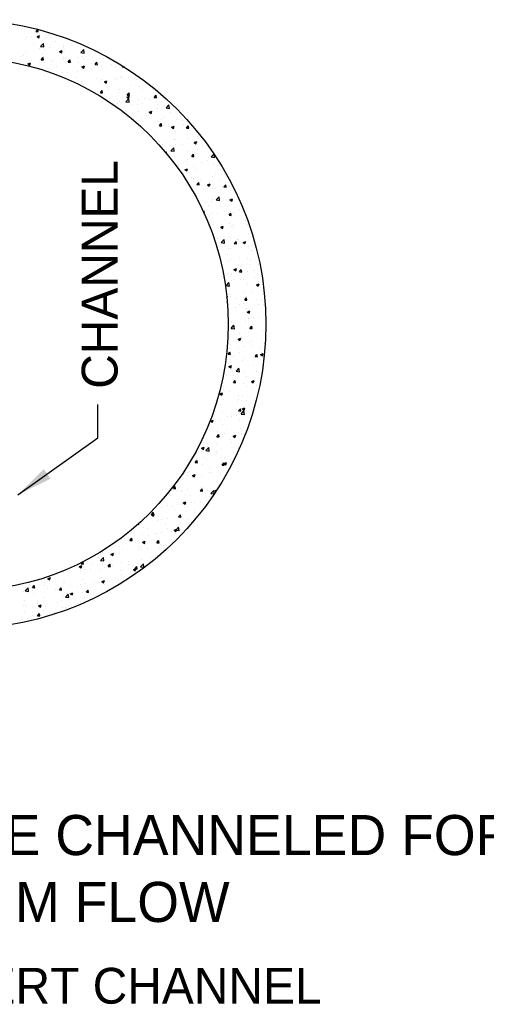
# Model space of a CAD drawing. Header units: feet. Extents: x 6 to 231, y 4 to 30.
# Tile 11 of 67: x 60.96 to 62.58, y 11.19 to 14.63. Entities that reach past the tile are written whole.
import ezdxf
from ezdxf.enums import TextEntityAlignment as Align

# ---------------------------------------------------------------- set-up
doc = ezdxf.new("R2010")
doc.units = ezdxf.units.FT
doc.header["$MEASUREMENT"] = 0
for name, color, linetype in [('DETAILS', 1, 'Continuous'), ('P-HATCH', 247, 'Continuous'), ('text', 9, 'Continuous')]:
    doc.layers.add(name, color=color, linetype=linetype)
doc.styles.add('Slanted-Normal', font='font31.shx', dxfattribs={"height": 0.14})
doc.styles.get("Standard").update_dxf_attribs({"font": 'arial.ttf'})
doc.dimstyles.get("Standard").update_dxf_attribs({"dimtxt": 0.18, "dimasz": 0.18, "dimexe": 0.18, "dimexo": 0.0625, "dimgap": 0.09, "dimtad": 0, "dimtih": 1, "dimtoh": 1, "dimdec": 4, "dimzin": 0, "dimdsep": 46, "dimtxsty": 'Standard', "dimcen": 0.09, "dimadec": 0, "dimazin": 0, "dimtfac": 1, "dimtdec": 4, "dimtofl": 0, "dimtmove": 0, "dimatfit": 3, "dimfxl": 1, "dimtolj": 1, "dimtzin": 0, "dimarcsym": 0})

# ---------------------------------------------------------------- blocks, each defined once
blk = doc.blocks.new('*X11')
at = {"color": 0}
for p, q in [((8.7046, 5.0938), (8.7046, 5.0938)), ((8.7303, 5.0826), (8.7349, 5.0881)), ((8.7303, 5.0826), (8.7363, 5.0821)), ((8.7363, 5.0821), (8.7352, 5.088)), ((8.7033, 5.0605), (8.7033, 5.0605)), ((8.7042, 5.0675), (8.7042, 5.0675)), ((8.7171, 5.0695), (8.7171, 5.0695)), ((8.7331, 5.0692), (8.7401, 5.0719)), ((8.7331, 5.0692), (8.7381, 5.0658)), ((8.7381, 5.0658), (8.7401, 5.0719)), ((8.7547, 5.0675), (8.7547, 5.0675)), ((8.7673, 5.0758), (8.7673, 5.0758)), ((8.7705, 5.0673), (8.7705, 5.0673)), ((8.7821, 5.0572), (8.7821, 5.0572)), ((8.7237, 5.0472), (8.7237, 5.0472)), ((8.741, 5.0364), (8.741, 5.0364)), ((8.7427, 5.0428), (8.7505, 5.0509)), ((8.7427, 5.0428), (8.7516, 5.0414)), ((8.7516, 5.0414), (8.7505, 5.0509)), ((8.7535, 5.0342), (8.7535, 5.0342)), ((8.7661, 5.0397), (8.7661, 5.0397)), ((8.7928, 5.0289), (8.7998, 5.0316)), ((8.7978, 5.0256), (8.7998, 5.0316)), ((8.8039, 5.0447), (8.8039, 5.0447)), ((8.804, 5.0406), (8.804, 5.0406)), ((8.806, 5.0352), (8.806, 5.0352)), ((8.8495, 5.0263), (8.8573, 5.0344)), ((8.8584, 5.0249), (8.8573, 5.0344)), ((8.6894, 5.0152), (8.6894, 5.0152)), ((8.6976, 5.0184), (8.6976, 5.0184)), ((8.7021, 5.0272), (8.7021, 5.0272)), ((8.7187, 5.005), (8.7187, 5.005)), ((8.7442, 5.0074), (8.749, 5.0131)), ((8.7442, 5.0074), (8.7502, 5.0069)), ((8.7477, 5.0252), (8.7477, 5.0252)), ((8.7502, 5.0069), (8.749, 5.0131)), ((8.751, 5.0162), (8.751, 5.0162)), ((8.7776, 5.0052), (8.7776, 5.0052)), ((8.7928, 5.0289), (8.7978, 5.0256)), ((8.8028, 5.0074), (8.8028, 5.0074)), ((8.8044, 5.0139), (8.8044, 5.0139)), ((8.8159, 5.0011), (8.8208, 5.0069)), ((8.8219, 5.0006), (8.8208, 5.0069)), ((8.8408, 5.0135), (8.8408, 5.0135)), ((8.8495, 5.0263), (8.8584, 5.0249)), ((8.8547, 5.0148), (8.8547, 5.0148)), ((8.8578, 5.0117), (8.8578, 5.0117)), ((8.8658, 5.0168), (8.8658, 5.0168)), ((8.9025, 5.0103), (8.9025, 5.0103)), ((8.9037, 5.0218), (8.9037, 5.0218)), ((8.906, 5.0219), (8.906, 5.0219)), ((8.9112, 5.0094), (8.9112, 5.0094)), ((8.7009, 4.9939), (8.7009, 4.9939)), ((8.7088, 4.9967), (8.7158, 4.9994)), ((8.7088, 4.9967), (8.7137, 4.9933)), ((8.7137, 4.9933), (8.7158, 4.9994)), ((8.7147, 4.9969), (8.7147, 4.9969)), ((8.7398, 5.0002), (8.7398, 5.0002)), ((8.7522, 5.001), (8.7522, 5.001)), ((8.7721, 5.0028), (8.7721, 5.0028)), ((8.7859, 4.9902), (8.7859, 4.9902)), ((8.8159, 5.0011), (8.8219, 5.0006)), ((8.8255, 5.0005), (8.8255, 5.0005)), ((8.8395, 4.9774), (8.8395, 4.9774)), ((8.8442, 5.0002), (8.8442, 5.0002)), ((8.8525, 4.9887), (8.8595, 4.9914)), ((8.8525, 4.9887), (8.8574, 4.9853)), ((8.8535, 4.9816), (8.8535, 4.9816)), ((8.8574, 4.9853), (8.8595, 4.9914)), ((8.8774, 4.9824), (8.8774, 4.9824)), ((8.8789, 4.9982), (8.8789, 4.9982)), ((8.8877, 4.9948), (8.8925, 5.0006)), ((8.8877, 4.9948), (8.8936, 4.9943)), ((8.8936, 4.9943), (8.8925, 5.0006)), ((8.9048, 4.9886), (8.9048, 4.9886)), ((8.9323, 4.996), (8.9323, 4.996)), ((8.9406, 4.9907), (8.9406, 4.9907)), ((8.9594, 4.9886), (8.9612, 4.9908)), ((8.9594, 4.9886), (8.9654, 4.988)), ((8.9654, 4.988), (8.9653, 4.9882)), ((8.8015, 4.9741), (8.8015, 4.9741)), ((8.8145, 4.9741), (8.8145, 4.9741)), ((8.8379, 4.9608), (8.8379, 4.9608)), ((8.8913, 4.9586), (8.8913, 4.9586)), ((8.9036, 4.9553), (8.9036, 4.9553)), ((8.9122, 4.9484), (8.9192, 4.9511)), ((8.9142, 4.9513), (8.9142, 4.9513)), ((8.9171, 4.9451), (8.9192, 4.9511)), ((8.9393, 4.9545), (8.9393, 4.9545)), ((8.9447, 4.9563), (8.9447, 4.9563)), ((8.9541, 4.9617), (8.9541, 4.9617)), ((8.9567, 4.9606), (8.9567, 4.9606)), ((8.9772, 4.9595), (8.9772, 4.9595)), ((8.998, 4.9541), (8.998, 4.9541)), ((8.8511, 4.9429), (8.8511, 4.9429)), ((8.8523, 4.9483), (8.8523, 4.9483)), ((8.8984, 4.9506), (8.8984, 4.9506)), ((8.9015, 4.9196), (8.9064, 4.9254)), ((8.9075, 4.9191), (8.9064, 4.9254)), ((8.9122, 4.9484), (8.9171, 4.9451)), ((8.9224, 4.9286), (8.9224, 4.9286)), ((8.9529, 4.9284), (8.9529, 4.9284)), ((8.9807, 4.9386), (8.9807, 4.9386)), ((9.0048, 4.9359), (9.0048, 4.9359)), ((9.014, 4.9284), (9.014, 4.9284)), ((9.039, 4.9317), (9.039, 4.9317)), ((8.9015, 4.9196), (8.9075, 4.9191)), ((8.9024, 4.922), (8.9024, 4.922)), ((8.913, 4.9151), (8.913, 4.9151)), ((8.9252, 4.9052), (8.9252, 4.9052)), ((8.9508, 4.9201), (8.9508, 4.9201)), ((8.9695, 4.8957), (8.9772, 4.9039)), ((8.9718, 4.9082), (8.9789, 4.9108)), ((8.9718, 4.9082), (8.9768, 4.9048)), ((8.9733, 4.9133), (8.9781, 4.9191)), ((8.9733, 4.9133), (8.9792, 4.9128)), ((8.9768, 4.9048), (8.9789, 4.9108)), ((8.9783, 4.8944), (8.9772, 4.9039)), ((8.9792, 4.9128), (8.9781, 4.9191)), ((8.9786, 4.903), (8.9786, 4.903)), ((9.0036, 4.9026), (9.0036, 4.9026)), ((9.0189, 4.9037), (9.0189, 4.9037)), ((9.032, 4.9007), (9.032, 4.9007)), ((9.045, 4.9071), (9.0498, 4.9128)), ((9.045, 4.9071), (9.051, 4.9066)), ((9.051, 4.9065), (9.0498, 4.9128)), ((9.055, 4.9097), (9.055, 4.9097)), ((8.9463, 4.8918), (8.9463, 4.8918)), ((8.9517, 4.8951), (8.9517, 4.8951)), ((8.9606, 4.8936), (8.9606, 4.8936)), ((8.9695, 4.8957), (8.9783, 4.8944)), ((8.9877, 4.889), (8.9877, 4.889)), ((8.9997, 4.8896), (8.9997, 4.8896)), ((9.0127, 4.8923), (9.0127, 4.8923)), ((9.0506, 4.8972), (9.0506, 4.8972)), ((9.053, 4.8873), (9.053, 4.8873)), ((9.0538, 4.8764), (9.0538, 4.8764)), ((9.0762, 4.8792), (9.084, 4.8873)), ((9.0762, 4.8792), (9.0851, 4.8778)), ((9.0851, 4.8778), (9.084, 4.8873)), ((8.9864, 4.8528), (8.9864, 4.8528)), ((9.0024, 4.8693), (9.0024, 4.8693)), ((9.0121, 4.8499), (9.0121, 4.8499)), ((9.0243, 4.8578), (9.0243, 4.8578)), ((9.0315, 4.8679), (9.0385, 4.8706)), ((9.0315, 4.8679), (9.0365, 4.8645)), ((9.0365, 4.8645), (9.0385, 4.8706)), ((9.0654, 4.8476), (9.0654, 4.8476)), ((9.0731, 4.854), (9.0731, 4.854)), ((9.0874, 4.8661), (9.0874, 4.8661)), ((9.103, 4.8495), (9.103, 4.8495)), ((9.0148, 4.844), (9.0148, 4.844)), ((9.0387, 4.822), (9.0387, 4.822)), ((9.0525, 4.8431), (9.0525, 4.8431)), ((9.0589, 4.8319), (9.0637, 4.8376)), ((9.0589, 4.8319), (9.0648, 4.8313)), ((9.0611, 4.8267), (9.0611, 4.8267)), ((9.0648, 4.8313), (9.0637, 4.8376)), ((9.0862, 4.83), (9.0862, 4.83)), ((9.0912, 4.8276), (9.0982, 4.8303)), ((9.0912, 4.8276), (9.0962, 4.8243)), ((9.0962, 4.8243), (9.0982, 4.8303)), ((9.097, 4.832), (9.097, 4.832)), ((9.1188, 4.8454), (9.1188, 4.8454)), ((9.124, 4.835), (9.124, 4.835)), ((9.1306, 4.8256), (9.1354, 4.8313)), ((9.1306, 4.8256), (9.1366, 4.8251)), ((9.1366, 4.825), (9.1354, 4.8313)), ((9.046, 4.7965), (9.046, 4.7965)), ((9.0513, 4.8098), (9.0513, 4.8098)), ((9.0977, 4.7955), (9.0977, 4.7955)), ((9.0994, 4.7943), (9.0994, 4.7943)), ((9.1018, 4.8162), (9.1018, 4.8162)), ((9.1352, 4.797), (9.1352, 4.797)), ((9.1609, 4.8038), (9.1609, 4.8038)), ((9.0599, 4.7905), (9.0599, 4.7905)), ((9.0671, 4.7831), (9.0671, 4.7831)), ((9.0769, 4.787), (9.0769, 4.787)), ((9.0894, 4.7652), (9.0972, 4.7733)), ((9.0983, 4.7638), (9.0972, 4.7733)), ((9.1006, 4.7829), (9.1006, 4.7829)), ((9.1204, 4.7809), (9.1204, 4.7809)), ((9.1509, 4.7874), (9.1579, 4.7901)), ((9.1509, 4.7874), (9.1559, 4.784)), ((9.1526, 4.7904), (9.1526, 4.7904)), ((9.1527, 4.792), (9.1527, 4.792)), ((9.1559, 4.784), (9.1579, 4.7901)), ((9.1596, 4.7677), (9.1596, 4.7677)), ((9.1738, 4.7786), (9.1738, 4.7786)), ((9.0758, 4.7603), (9.0776, 4.7624)), ((9.0786, 4.7569), (9.0776, 4.7624)), ((9.0894, 4.7652), (9.0983, 4.7639)), ((9.0994, 4.7496), (9.0994, 4.7496)), ((9.1328, 4.7412), (9.1328, 4.7412)), ((9.1346, 4.7644), (9.1346, 4.7644)), ((9.1445, 4.7504), (9.1493, 4.7561)), ((9.1445, 4.7504), (9.1504, 4.7498)), ((9.1504, 4.7498), (9.1493, 4.7561)), ((9.1513, 4.7571), (9.1513, 4.7571)), ((9.1894, 4.7474), (9.1894, 4.7474)), ((9.1962, 4.7487), (9.2036, 4.7565)), ((9.1962, 4.7487), (9.2051, 4.7473)), ((9.2051, 4.7473), (9.2041, 4.7558)), ((9.1083, 4.725), (9.1083, 4.725)), ((9.1266, 4.7149), (9.1336, 4.7175)), ((9.1311, 4.7374), (9.1311, 4.7374)), ((9.1316, 4.7115), (9.1336, 4.7175)), ((9.1333, 4.7282), (9.1333, 4.7282)), ((9.1501, 4.7238), (9.1501, 4.7238)), ((9.1551, 4.7154), (9.1551, 4.7154)), ((9.1712, 4.7332), (9.1712, 4.7332)), ((9.1862, 4.7389), (9.1862, 4.7389)), ((9.2015, 4.7309), (9.2015, 4.7309)), ((9.2134, 4.7254), (9.2134, 4.7254)), ((9.1266, 4.7149), (9.1316, 4.7115)), ((9.1449, 4.6938), (9.1449, 4.6938)), ((9.1489, 4.6905), (9.1489, 4.6905)), ((9.2003, 4.6976), (9.2003, 4.6976)), ((9.208, 4.7021), (9.208, 4.7021)), ((9.2331, 4.7054), (9.2331, 4.7054)), ((9.1583, 4.6751), (9.1632, 4.6809)), ((9.1583, 4.6751), (9.1643, 4.6746)), ((9.1643, 4.6746), (9.1632, 4.6809)), ((9.1667, 4.6878), (9.1667, 4.6878)), ((9.1817, 4.6627), (9.1817, 4.6627)), ((9.1863, 4.6746), (9.1933, 4.6773)), ((9.1863, 4.6746), (9.1913, 4.6712)), ((9.1878, 4.6744), (9.1878, 4.6744)), ((9.1913, 4.6712), (9.1933, 4.6773)), ((9.1932, 4.6804), (9.1932, 4.6804)), ((9.199, 4.6643), (9.199, 4.6643)), ((9.2068, 4.666), (9.2068, 4.666)), ((9.2201, 4.6856), (9.2201, 4.6856)), ((9.2301, 4.6689), (9.2349, 4.6746)), ((9.2301, 4.6689), (9.236, 4.6683)), ((9.236, 4.6683), (9.2349, 4.6746)), ((9.2412, 4.6722), (9.2412, 4.6722)), ((9.2446, 4.6709), (9.2446, 4.6709)), ((9.2495, 4.6707), (9.2495, 4.6707)), ((9.1477, 4.6573), (9.1477, 4.6573)), ((9.2094, 4.6347), (9.2172, 4.6428)), ((9.2183, 4.6333), (9.2172, 4.6428)), ((9.246, 4.6343), (9.253, 4.637)), ((9.2483, 4.6374), (9.2483, 4.6374)), ((9.2509, 4.631), (9.253, 4.637)), ((9.1805, 4.6265), (9.1805, 4.6265)), ((9.1891, 4.6208), (9.1891, 4.6208)), ((9.1978, 4.631), (9.1978, 4.631)), ((9.2002, 4.6348), (9.2002, 4.6348)), ((9.2094, 4.6347), (9.2183, 4.6333)), ((9.2183, 4.6315), (9.2183, 4.6315)), ((9.246, 4.6343), (9.2509, 4.631)), ((9.2474, 4.6308), (9.2474, 4.6308)), ((9.2536, 4.6325), (9.2536, 4.6325)), ((9.1754, 4.6037), (9.177, 4.6057)), ((9.1782, 4.5994), (9.177, 4.6057)), ((9.1774, 4.5995), (9.1782, 4.5994)), ((9.192, 4.5921), (9.192, 4.5921)), ((9.1966, 4.5977), (9.1966, 4.5977)), ((9.2131, 4.5988), (9.2131, 4.5988)), ((9.2439, 4.5936), (9.2488, 4.5994)), ((9.2439, 4.5936), (9.2499, 4.5931)), ((9.2471, 4.6041), (9.2471, 4.6041)), ((9.2499, 4.5931), (9.2488, 4.5994)), ((9.2552, 4.6004), (9.2552, 4.6004)), ((9.2714, 4.6088), (9.2714, 4.6088)), ((9.2802, 4.6037), (9.2802, 4.6037)), ((9.1954, 4.5644), (9.1954, 4.5644)), ((9.2018, 4.5702), (9.2018, 4.5702)), ((9.2216, 4.5618), (9.2286, 4.5645)), ((9.2216, 4.5618), (9.2266, 4.5585)), ((9.2266, 4.5585), (9.2286, 4.5645)), ((9.2289, 4.5609), (9.2289, 4.5609)), ((9.2341, 4.5814), (9.2341, 4.5814)), ((9.2459, 4.5708), (9.2459, 4.5708)), ((9.2513, 4.5638), (9.2513, 4.5638)), ((9.2539, 4.5642), (9.2539, 4.5642)), ((9.2552, 4.568), (9.2552, 4.568)), ((9.2875, 4.5791), (9.2875, 4.5791)), ((9.2918, 4.5692), (9.2918, 4.5692)), ((9.2447, 4.5375), (9.2447, 4.5375)), ((9.2966, 4.545), (9.2966, 4.545)), ((9.2142, 4.5306), (9.2142, 4.5306)), ((9.2227, 4.5208), (9.2305, 4.5289)), ((9.2227, 4.5208), (9.2316, 4.5194)), ((9.2276, 4.5248), (9.2276, 4.5248)), ((9.2316, 4.5194), (9.2305, 4.5289)), ((9.2578, 4.5184), (9.2626, 4.5242)), ((9.2578, 4.5184), (9.2638, 4.5179)), ((9.2638, 4.5179), (9.2626, 4.5242)), ((9.2655, 4.5298), (9.2655, 4.5298)), ((9.2676, 4.5283), (9.2676, 4.5283)), ((9.2813, 4.5216), (9.2883, 4.5242)), ((9.2813, 4.5216), (9.2863, 4.5182)), ((9.2863, 4.5182), (9.2883, 4.5242)), ((9.2954, 4.5118), (9.2954, 4.5118)), ((9.3055, 4.5141), (9.3055, 4.5141)), ((9.2392, 4.4903), (9.2392, 4.4903)), ((9.2435, 4.5043), (9.2435, 4.5043)), ((9.2471, 4.5041), (9.2471, 4.5041)), ((9.2711, 4.4822), (9.2711, 4.4822)), ((9.3023, 4.4987), (9.3023, 4.4987)), ((9.2422, 4.471), (9.2422, 4.471)), ((9.2482, 4.4772), (9.2482, 4.4772)), ((9.2692, 4.4638), (9.2692, 4.4638)), ((9.276, 4.4592), (9.276, 4.4592)), ((9.2942, 4.4785), (9.2942, 4.4785)), ((9.301, 4.4625), (9.301, 4.4625)), ((9.3015, 4.475), (9.3015, 4.475)), ((9.3226, 4.4615), (9.3226, 4.4615)), ((9.241, 4.4377), (9.241, 4.4377)), ((9.251, 4.4372), (9.251, 4.4372)), ((9.257, 4.449), (9.264, 4.4517)), ((9.257, 4.449), (9.262, 4.4457)), ((9.262, 4.4457), (9.264, 4.4517)), ((9.2717, 4.4432), (9.2765, 4.449)), ((9.2717, 4.4432), (9.2777, 4.4427)), ((9.2777, 4.4427), (9.2765, 4.4489)), ((9.293, 4.4452), (9.293, 4.4452)), ((9.3093, 4.4472), (9.3093, 4.4472)), ((9.3126, 4.4281), (9.3126, 4.4281)), ((9.2359, 4.4068), (9.2437, 4.4149)), ((9.2359, 4.4068), (9.2448, 4.4054)), ((9.2398, 4.4044), (9.2398, 4.4044)), ((9.2448, 4.4054), (9.2437, 4.4149)), ((9.2497, 4.4198), (9.2497, 4.4198)), ((9.2747, 4.4231), (9.2747, 4.4231)), ((9.2816, 4.4241), (9.2816, 4.4241)), ((9.2918, 4.4119), (9.2918, 4.4119)), ((9.3167, 4.4088), (9.3237, 4.4115)), ((9.3167, 4.4088), (9.3217, 4.4054)), ((9.3217, 4.4054), (9.3237, 4.4115)), ((9.2379, 4.3785), (9.2397, 4.3792)), ((9.2383, 4.375), (9.2397, 4.3792)), ((9.2468, 4.3775), (9.2468, 4.3775)), ((9.2484, 4.3836), (9.2484, 4.3836)), ((9.2863, 4.3886), (9.2863, 4.3886)), ((9.2905, 4.3786), (9.2905, 4.3786)), ((9.3052, 4.3875), (9.3052, 4.3875)), ((9.26, 4.3492), (9.26, 4.3492)), ((9.2622, 4.373), (9.2622, 4.373)), ((9.2708, 4.3556), (9.2708, 4.3556)), ((9.2833, 4.3596), (9.2833, 4.3596)), ((9.2856, 4.368), (9.2904, 4.3737)), ((9.2856, 4.368), (9.2915, 4.3675)), ((9.2915, 4.3675), (9.2904, 4.3737)), ((9.3156, 4.3708), (9.3156, 4.3708)), ((9.3232, 4.3575), (9.3232, 4.3575)), ((9.3291, 4.3656), (9.3291, 4.3656)), ((9.3366, 4.3573), (9.3366, 4.3573)), ((9.2423, 4.3222), (9.2423, 4.3222)), ((9.2893, 4.3453), (9.2893, 4.3453)), ((9.2924, 4.3363), (9.2994, 4.339)), ((9.2924, 4.3363), (9.2973, 4.3329)), ((9.2973, 4.3329), (9.2994, 4.3389)), ((9.2492, 4.2928), (9.257, 4.3009)), ((9.2507, 4.3105), (9.2507, 4.3105)), ((9.2581, 4.2914), (9.257, 4.3009)), ((9.2881, 4.312), (9.2881, 4.312)), ((9.2957, 4.3199), (9.2957, 4.3199)), ((9.2968, 4.318), (9.2968, 4.318)), ((9.2994, 4.2928), (9.3043, 4.2985)), ((9.3054, 4.2922), (9.3043, 4.2985)), ((9.309, 4.3206), (9.309, 4.3206)), ((9.3219, 4.3213), (9.3219, 4.3213)), ((9.3395, 4.3191), (9.3395, 4.3191)), ((9.2492, 4.2928), (9.2581, 4.2914)), ((9.2705, 4.2786), (9.2705, 4.2786)), ((9.2869, 4.2787), (9.2869, 4.2787)), ((9.2956, 4.2819), (9.2956, 4.2819)), ((9.2994, 4.2928), (9.3054, 4.2922)), ((9.3334, 4.2869), (9.3334, 4.2869)), ((9.3382, 4.2858), (9.3382, 4.2858)), ((9.2439, 4.2577), (9.2439, 4.2577)), ((9.2466, 4.2509), (9.2466, 4.2509)), ((9.268, 4.2637), (9.275, 4.2664)), ((9.268, 4.2637), (9.273, 4.2604)), ((9.273, 4.2604), (9.275, 4.2664)), ((9.2762, 4.2688), (9.2762, 4.2688)), ((9.2857, 4.2454), (9.2857, 4.2454)), ((9.2973, 4.2554), (9.2973, 4.2554)), ((9.3049, 4.2609), (9.3049, 4.2609)), ((9.3071, 4.2474), (9.3071, 4.2474)), ((9.3296, 4.2666), (9.3296, 4.2666)), ((9.337, 4.2525), (9.337, 4.2525)), ((9.2416, 4.2238), (9.2464, 4.2296)), ((9.2416, 4.2238), (9.2476, 4.2233)), ((9.2442, 4.2392), (9.2442, 4.2392)), ((9.2476, 4.2233), (9.2464, 4.2296)), ((9.2563, 4.218), (9.2563, 4.218)), ((9.2693, 4.2425), (9.2693, 4.2425)), ((9.2705, 4.2289), (9.2705, 4.2289)), ((9.3133, 4.2176), (9.3181, 4.2233)), ((9.3133, 4.2176), (9.3193, 4.217)), ((9.3193, 4.217), (9.3181, 4.2233)), ((9.3277, 4.2235), (9.3347, 4.2262)), ((9.3277, 4.2235), (9.3327, 4.2201)), ((9.3288, 4.2389), (9.3288, 4.2389)), ((9.3327, 4.2201), (9.3347, 4.2262)), ((9.3358, 4.2192), (9.3358, 4.2192)), ((9.243, 4.203), (9.243, 4.203)), ((9.2437, 4.1912), (9.2507, 4.1939)), ((9.2437, 4.1912), (9.2487, 4.1879)), ((9.2487, 4.1879), (9.2507, 4.1939)), ((9.2808, 4.208), (9.2808, 4.208)), ((9.2845, 4.2121), (9.2845, 4.2121)), ((9.3087, 4.1939), (9.3087, 4.1939)), ((9.3097, 4.2158), (9.3097, 4.2158)), ((9.2313, 4.1714), (9.2313, 4.1714)), ((9.2368, 4.1669), (9.2368, 4.1669)), ((9.2504, 4.1839), (9.2504, 4.1839)), ((9.2545, 4.1686), (9.2545, 4.1686)), ((9.2624, 4.1789), (9.2702, 4.187)), ((9.2624, 4.1789), (9.2713, 4.1775)), ((9.2713, 4.1775), (9.2702, 4.187)), ((9.2832, 4.1789), (9.2832, 4.1789)), ((9.3177, 4.1769), (9.3177, 4.1769)), ((9.2555, 4.1486), (9.2603, 4.1544)), ((9.2555, 4.1486), (9.2614, 4.1481)), ((9.2579, 4.1535), (9.2579, 4.1535)), ((9.2614, 4.1481), (9.2603, 4.1543)), ((9.282, 4.1456), (9.282, 4.1456)), ((9.2902, 4.1647), (9.2902, 4.1647)), ((9.3034, 4.151), (9.3104, 4.1537)), ((9.3034, 4.151), (9.3084, 4.1476)), ((9.3084, 4.1476), (9.3104, 4.1537)), ((9.3113, 4.1512), (9.3113, 4.1512)), ((9.3164, 4.1407), (9.3164, 4.1407)), ((9.2169, 4.1161), (9.2169, 4.1161)), ((9.2194, 4.1187), (9.2264, 4.1214)), ((9.2194, 4.1187), (9.2243, 4.1154)), ((9.2243, 4.1154), (9.2264, 4.1214)), ((9.2282, 4.1291), (9.2282, 4.1291)), ((9.2301, 4.1381), (9.2301, 4.1381)), ((9.2463, 4.1243), (9.2463, 4.1243)), ((9.2703, 4.1138), (9.2703, 4.1138)), ((9.2914, 4.1374), (9.2914, 4.1374)), ((9.3046, 4.1343), (9.3046, 4.1343)), ((9.2119, 4.0923), (9.2119, 4.0923)), ((9.2289, 4.1048), (9.2289, 4.1048)), ((9.2651, 4.098), (9.2651, 4.098)), ((9.2702, 4.1023), (9.2702, 4.1023)), ((9.2808, 4.1123), (9.2808, 4.1123)), ((9.2901, 4.1013), (9.2901, 4.1013)), ((9.2277, 4.0715), (9.2277, 4.0715)), ((9.2508, 4.0627), (9.2508, 4.0627)), ((9.2638, 4.0618), (9.2638, 4.0618)), ((9.2693, 4.0734), (9.2742, 4.0791)), ((9.2693, 4.0734), (9.2753, 4.0729)), ((9.2753, 4.0729), (9.2742, 4.0791)), ((9.2757, 4.0649), (9.2835, 4.073)), ((9.2757, 4.0649), (9.2846, 4.0635)), ((9.2791, 4.0785), (9.2861, 4.0811)), ((9.2791, 4.0785), (9.284, 4.0751)), ((9.2796, 4.079), (9.2796, 4.079)), ((9.2846, 4.0635), (9.2835, 4.073)), ((9.284, 4.0751), (9.2861, 4.0811)), ((9.3017, 4.0668), (9.3017, 4.0668)), ((9.3042, 4.0605), (9.3042, 4.0605)), ((9.195, 4.0462), (9.202, 4.0489)), ((9.195, 4.0462), (9.2, 4.0428)), ((9.2, 4.0428), (9.202, 4.0489)), ((9.2185, 4.0516), (9.2185, 4.0516)), ((9.2264, 4.0382), (9.2264, 4.0382)), ((9.2388, 4.0586), (9.2388, 4.0586)), ((9.2501, 4.0573), (9.2501, 4.0573)), ((9.2719, 4.0493), (9.2719, 4.0493)), ((9.2784, 4.0457), (9.2784, 4.0457)), ((9.2115, 4.0044), (9.2163, 4.0102)), ((9.2125, 4.0191), (9.2125, 4.0191)), ((9.2175, 4.0039), (9.2163, 4.0102)), ((9.2309, 4.0119), (9.2309, 4.0119)), ((9.2375, 4.0224), (9.2375, 4.0224)), ((9.2547, 4.0059), (9.2617, 4.0086)), ((9.2597, 4.0026), (9.2617, 4.0086)), ((9.2754, 4.0274), (9.2754, 4.0274)), ((9.2772, 4.0124), (9.2772, 4.0124)), ((9.2843, 4.0096), (9.2843, 4.0096)), ((9.1747, 3.9985), (9.1747, 3.9985)), ((9.1876, 3.9876), (9.1876, 3.9876)), ((9.2112, 3.983), (9.2112, 3.983)), ((9.2115, 4.0044), (9.2175, 4.0039)), ((9.2252, 4.0049), (9.2252, 4.0049)), ((9.246, 3.9976), (9.246, 3.9976)), ((9.2491, 3.988), (9.2491, 3.988)), ((9.2547, 4.0059), (9.2597, 4.0026)), ((9.1533, 3.9556), (9.1533, 3.9556)), ((9.1581, 3.9631), (9.1581, 3.9631)), ((9.1707, 3.9737), (9.1777, 3.9764)), ((9.1707, 3.9737), (9.1757, 3.9703)), ((9.1735, 3.9652), (9.1735, 3.9652)), ((9.1757, 3.9703), (9.1777, 3.9764)), ((9.1822, 3.9675), (9.19, 3.9756)), ((9.1822, 3.9675), (9.1911, 3.9661)), ((9.1861, 3.9797), (9.1861, 3.9797)), ((9.1911, 3.9661), (9.19, 3.9756)), ((9.2115, 3.9608), (9.2115, 3.9608)), ((9.2116, 3.9657), (9.2116, 3.9657)), ((9.224, 3.9716), (9.224, 3.9716)), ((9.2699, 3.9757), (9.2699, 3.9757)), ((9.1536, 3.9355), (9.1585, 3.9412)), ((9.1536, 3.9355), (9.1596, 3.935)), ((9.1596, 3.935), (9.1585, 3.9412)), ((9.1598, 3.9402), (9.1598, 3.9402)), ((9.1723, 3.9319), (9.1723, 3.9319)), ((9.1792, 3.9496), (9.1792, 3.9496)), ((9.1849, 3.9435), (9.1849, 3.9435)), ((9.2227, 3.9485), (9.2227, 3.9485)), ((9.2228, 3.9383), (9.2228, 3.9383)), ((9.2254, 3.9292), (9.2302, 3.935)), ((9.2254, 3.9292), (9.2313, 3.9287)), ((9.2313, 3.9287), (9.2302, 3.935)), ((9.2304, 3.9334), (9.2374, 3.9361)), ((9.2304, 3.9334), (9.2354, 3.9301)), ((9.2325, 3.9474), (9.2325, 3.9474)), ((9.2354, 3.9301), (9.2374, 3.9361)), ((9.2498, 3.9307), (9.2498, 3.9307)), ((9.1332, 3.9106), (9.1332, 3.9106)), ((9.1382, 3.9122), (9.1382, 3.9122)), ((9.1464, 3.9012), (9.1534, 3.9039)), ((9.1513, 3.8978), (9.1534, 3.9039)), ((9.1586, 3.9041), (9.1586, 3.9041)), ((9.1915, 3.9206), (9.1915, 3.9206)), ((9.1916, 3.91), (9.1916, 3.91)), ((9.1964, 3.9091), (9.1964, 3.9091)), ((9.2216, 3.905), (9.2216, 3.905)), ((9.1197, 3.8916), (9.1197, 3.8916)), ((9.1335, 3.9008), (9.1335, 3.9008)), ((9.1464, 3.9012), (9.1513, 3.8978)), ((9.1711, 3.8986), (9.1711, 3.8986)), ((9.0933, 3.8694), (9.0977, 3.8687)), ((9.0958, 3.8666), (9.1006, 3.8723)), ((9.0958, 3.8666), (9.1018, 3.866)), ((9.0977, 3.8687), (9.097, 3.8743)), ((9.1018, 3.866), (9.1006, 3.8723)), ((9.1072, 3.8613), (9.1072, 3.8613)), ((9.1185, 3.8583), (9.1185, 3.8583)), ((9.1187, 3.8611), (9.1187, 3.8611)), ((9.129, 3.851), (9.129, 3.851)), ((9.1323, 3.8646), (9.1323, 3.8646)), ((9.1675, 3.8603), (9.1723, 3.866)), ((9.1675, 3.8603), (9.1735, 3.8598)), ((9.1699, 3.8654), (9.1699, 3.8654)), ((9.1701, 3.8696), (9.1701, 3.8696)), ((9.1721, 3.8589), (9.1721, 3.8589)), ((9.1735, 3.8598), (9.1723, 3.866)), ((9.1873, 3.861), (9.1873, 3.861)), ((9.1955, 3.8535), (9.2033, 3.8616)), ((9.1955, 3.8535), (9.2041, 3.8522)), ((9.2043, 3.8525), (9.2033, 3.8616)), ((9.2061, 3.8609), (9.2112, 3.8629)), ((9.2061, 3.8609), (9.2087, 3.8591)), ((9.0707, 3.841), (9.0707, 3.841)), ((9.0864, 3.8499), (9.0864, 3.8499)), ((9.106, 3.8252), (9.106, 3.8252)), ((9.1173, 3.825), (9.1173, 3.825)), ((9.122, 3.8287), (9.129, 3.8313)), ((9.122, 3.8287), (9.127, 3.8253)), ((9.127, 3.8253), (9.129, 3.8313)), ((9.1398, 3.8477), (9.1398, 3.8477)), ((9.1438, 3.8302), (9.1438, 3.8302)), ((9.153, 3.829), (9.153, 3.829)), ((9.1686, 3.8321), (9.1686, 3.8321)), ((9.1932, 3.8454), (9.1932, 3.8454)), ((9.0379, 3.7976), (9.0428, 3.8034)), ((9.038, 3.7964), (9.045, 3.7991)), ((9.0439, 3.7971), (9.0428, 3.8033)), ((9.043, 3.793), (9.045, 3.7991)), ((9.0454, 3.8125), (9.0454, 3.8125)), ((9.0654, 3.8175), (9.0654, 3.8175)), ((9.0809, 3.8219), (9.0809, 3.8219)), ((9.0947, 3.819), (9.0947, 3.819)), ((9.0988, 3.8103), (9.0988, 3.8103)), ((9.1522, 3.808), (9.1522, 3.808)), ((9.0042, 3.7713), (9.0039, 3.7737)), ((9.0136, 3.7778), (9.0136, 3.7778)), ((9.0379, 3.7976), (9.0439, 3.7971)), ((9.038, 3.7964), (9.043, 3.7931)), ((9.0546, 3.7825), (9.0546, 3.7825)), ((9.0641, 3.7842), (9.0641, 3.7842)), ((9.0745, 3.774), (9.0745, 3.774)), ((9.0796, 3.7858), (9.0796, 3.7858)), ((9.1097, 3.7913), (9.1145, 3.7971)), ((9.1097, 3.7913), (9.1156, 3.7908)), ((9.1156, 3.7908), (9.1145, 3.7971)), ((9.1161, 3.7917), (9.1161, 3.7917)), ((9.1175, 3.7907), (9.1175, 3.7907)), ((9.1329, 3.784), (9.1329, 3.784)), ((8.9937, 3.7503), (8.9937, 3.7503)), ((9.0017, 3.7717), (9.0042, 3.7713)), ((9.0162, 3.764), (9.0162, 3.764)), ((9.026, 3.7614), (9.026, 3.7614)), ((9.047, 3.748), (9.047, 3.748)), ((9.0533, 3.7463), (9.0533, 3.7463)), ((9.0629, 3.7509), (9.0629, 3.7509)), ((9.0793, 3.7592), (9.0793, 3.7592)), ((9.0912, 3.7513), (9.0912, 3.7513)), ((9.0977, 3.7561), (9.1047, 3.7588)), ((9.0977, 3.7561), (9.1027, 3.7528)), ((9.1004, 3.7458), (9.1004, 3.7458)), ((9.102, 3.7561), (9.1098, 3.7642)), ((9.102, 3.7561), (9.1109, 3.7547)), ((9.1027, 3.7528), (9.1047, 3.7588)), ((9.1109, 3.7547), (9.1098, 3.7642)), ((9.1149, 3.7584), (9.1149, 3.7584)), ((8.9611, 3.7375), (8.9611, 3.7375)), ((8.9652, 3.7347), (8.9652, 3.7347)), ((8.9801, 3.7287), (8.9849, 3.7344)), ((8.9801, 3.7287), (8.9861, 3.7281)), ((8.9861, 3.7281), (8.9849, 3.7344)), ((9.0124, 3.7445), (9.0124, 3.7445)), ((9.0137, 3.7239), (9.0207, 3.7266)), ((9.0137, 3.7239), (9.0187, 3.7205)), ((9.0187, 3.7205), (9.0207, 3.7266)), ((9.0283, 3.743), (9.0283, 3.743)), ((9.0518, 3.7224), (9.0566, 3.7281)), ((9.0518, 3.7224), (9.0578, 3.7219)), ((9.0578, 3.7219), (9.0566, 3.7281)), ((8.9079, 3.6967), (8.9079, 3.6967)), ((8.9297, 3.6916), (8.9367, 3.6943)), ((8.9346, 3.6883), (8.9367, 3.6943)), ((8.9388, 3.6953), (8.9388, 3.6953)), ((8.9527, 3.7129), (8.9527, 3.7129)), ((8.9538, 3.6943), (8.9538, 3.6943)), ((8.9599, 3.7042), (8.9599, 3.7042)), ((9.002, 3.7036), (9.002, 3.7036)), ((9.0061, 3.7106), (9.0061, 3.7106)), ((9.0112, 3.7113), (9.0112, 3.7113)), ((9.0121, 3.7043), (9.0121, 3.7043)), ((9.027, 3.7069), (9.027, 3.7069)), ((9.0594, 3.7084), (9.0594, 3.7084)), ((9.0617, 3.7177), (9.0617, 3.7177)), ((9.0649, 3.7119), (9.0649, 3.7119)), ((9.0704, 3.7143), (9.0704, 3.7143)), ((8.8505, 3.666), (8.8553, 3.6717)), ((8.8565, 3.6655), (8.8553, 3.6717)), ((8.8955, 3.6843), (8.8955, 3.6843)), ((8.901, 3.6903), (8.901, 3.6903)), ((8.9018, 3.6753), (8.9096, 3.6834)), ((8.9018, 3.6753), (8.9107, 3.6739)), ((8.9107, 3.6739), (8.9096, 3.6834)), ((8.9297, 3.6916), (8.9346, 3.6883)), ((8.9586, 3.6709), (8.9586, 3.6709)), ((8.9777, 3.6724), (8.9777, 3.6724)), ((9.0007, 3.6674), (9.0007, 3.6674)), ((9.01, 3.678), (9.01, 3.678)), ((9.0361, 3.6824), (9.0361, 3.6824)), ((9.0386, 3.6724), (9.0386, 3.6724)), ((8.8028, 3.6423), (8.8028, 3.6423)), ((8.8456, 3.6594), (8.8526, 3.6621)), ((8.8456, 3.6594), (8.8506, 3.656)), ((8.8475, 3.6529), (8.8475, 3.6529)), ((8.8496, 3.6475), (8.8496, 3.6475)), ((8.8505, 3.666), (8.8565, 3.6655)), ((8.8506, 3.656), (8.8526, 3.6621)), ((8.8562, 3.657), (8.8562, 3.657)), ((8.8611, 3.6523), (8.8611, 3.6523)), ((8.8747, 3.6508), (8.8747, 3.6508)), ((8.8798, 3.664), (8.8798, 3.664)), ((8.9009, 3.6506), (8.9009, 3.6506)), ((8.9067, 3.6634), (8.9067, 3.6634)), ((8.9125, 3.6558), (8.9125, 3.6558)), ((8.9194, 3.6623), (8.9194, 3.6623)), ((8.9222, 3.6597), (8.9271, 3.6655)), ((8.9222, 3.6597), (8.9282, 3.6592)), ((8.9282, 3.6592), (8.9271, 3.6655)), ((8.9332, 3.6618), (8.9332, 3.6618)), ((8.9543, 3.6483), (8.9543, 3.6483)), ((8.9757, 3.6641), (8.9757, 3.6641)), ((8.9866, 3.6595), (8.9866, 3.6595)), ((8.9894, 3.6514), (8.9964, 3.6541)), ((8.9894, 3.6514), (8.9943, 3.648)), ((8.994, 3.6534), (8.9988, 3.6592)), ((8.994, 3.6534), (8.9999, 3.6529)), ((8.9943, 3.648), (8.9964, 3.6541)), ((8.9999, 3.6529), (8.9988, 3.6592)), ((9.0086, 3.6587), (9.0164, 3.6668)), ((9.0086, 3.6587), (9.0175, 3.6573)), ((9.0175, 3.6573), (9.0164, 3.6668)), ((8.7532, 3.6177), (8.7532, 3.6177)), ((8.7616, 3.6271), (8.7686, 3.6298)), ((8.7616, 3.6271), (8.7666, 3.6238)), ((8.7666, 3.6238), (8.7686, 3.6298)), ((8.7865, 3.6392), (8.7865, 3.6392)), ((8.8036, 3.6167), (8.8036, 3.6167)), ((8.8065, 3.6155), (8.8065, 3.6155)), ((8.855, 3.6237), (8.855, 3.6237)), ((8.8862, 3.6164), (8.8862, 3.6164)), ((8.8993, 3.6173), (8.8993, 3.6173)), ((8.9053, 3.6191), (8.9123, 3.6218)), ((8.9053, 3.6191), (8.9103, 3.6158)), ((8.9055, 3.6301), (8.9055, 3.6301)), ((8.9103, 3.6158), (8.9123, 3.6218)), ((8.9494, 3.6247), (8.9494, 3.6247)), ((8.9574, 3.6376), (8.9574, 3.6376)), ((8.9576, 3.6273), (8.9576, 3.6273)), ((8.9744, 3.628), (8.9744, 3.628)), ((8.6973, 3.5915), (8.6973, 3.5915)), ((8.7012, 3.6028), (8.7012, 3.6028)), ((8.7016, 3.5944), (8.7094, 3.6025)), ((8.7016, 3.5944), (8.7105, 3.593)), ((8.7105, 3.593), (8.7094, 3.6025)), ((8.7209, 3.6033), (8.7257, 3.6091)), ((8.7209, 3.6033), (8.7269, 3.6028)), ((8.7223, 3.5948), (8.7223, 3.5948)), ((8.7269, 3.6028), (8.7258, 3.6091)), ((8.7517, 3.6092), (8.7517, 3.6092)), ((8.7602, 3.5998), (8.7602, 3.5998)), ((8.7827, 3.5973), (8.7827, 3.5973)), ((8.7927, 3.5971), (8.7975, 3.6028)), ((8.7927, 3.5971), (8.7986, 3.5965)), ((8.7986, 3.5965), (8.7975, 3.6028)), ((8.8213, 3.5869), (8.8283, 3.5896)), ((8.8233, 3.6081), (8.8233, 3.6081)), ((8.8263, 3.5835), (8.8283, 3.5895)), ((8.841, 3.6073), (8.841, 3.6073)), ((8.8484, 3.6114), (8.8484, 3.6114)), ((8.8538, 3.5904), (8.8538, 3.5904)), ((8.8599, 3.6132), (8.8599, 3.6132)), ((8.8644, 3.5908), (8.8692, 3.5965)), ((8.8644, 3.5908), (8.8704, 3.5903)), ((8.8704, 3.5902), (8.8692, 3.5965)), ((8.9043, 3.5968), (8.9043, 3.5968)), ((8.9133, 3.6109), (8.9133, 3.6109)), ((8.7, 3.5695), (8.7, 3.5695)), ((8.7243, 3.5873), (8.7243, 3.5873)), ((8.7337, 3.5666), (8.7337, 3.5666)), ((8.7505, 3.5759), (8.7505, 3.5759)), ((8.7871, 3.5644), (8.7871, 3.5644)), ((8.797, 3.5687), (8.797, 3.5687)), ((8.8024, 3.5834), (8.8024, 3.5834)), ((8.8084, 3.5778), (8.8162, 3.586)), ((8.8084, 3.5778), (8.8173, 3.5765)), ((8.8173, 3.5765), (8.8162, 3.5859)), ((8.8213, 3.5869), (8.8263, 3.5835)), ((8.822, 3.572), (8.822, 3.572)), ((8.8599, 3.5769), (8.8599, 3.5769)), ((8.696, 3.5554), (8.696, 3.5554)), ((8.6987, 3.5362), (8.6987, 3.5362)), ((8.7014, 3.5554), (8.7014, 3.5554)), ((8.7339, 3.5603), (8.7339, 3.5603)), ((8.7373, 3.5546), (8.7443, 3.5573)), ((8.7373, 3.5546), (8.7423, 3.5513)), ((8.7423, 3.5513), (8.7443, 3.5573)), ((8.7493, 3.5426), (8.7493, 3.5426)), ((8.7548, 3.5532), (8.7548, 3.5532)), ((8.7785, 3.5377), (8.7785, 3.5377)), ((8.8012, 3.5501), (8.8012, 3.5501)), ((8.8082, 3.5509), (8.8082, 3.5509)), ((8.8405, 3.5621), (8.8405, 3.5621)), ((8.7076, 3.5209), (8.7076, 3.5209)), ((8.7138, 3.5158), (8.7138, 3.5158)), ((8.7202, 3.5276), (8.7202, 3.5276)), ((8.7348, 3.5281), (8.7396, 3.5339)), ((8.7348, 3.5281), (8.7408, 3.5276)), ((8.7408, 3.5276), (8.7396, 3.5338))]:
    blk.add_line(p, q, dxfattribs=at)

msp = doc.modelspace()

# ---------------------------------------------------------------- linework, layer by layer
at = {"layer": 'DETAILS'}
for radius in [1.06275, 0.93155]:
    msp.add_circle((60.75241, 13.56663), radius, dxfattribs=at)

# ---------------------------------------------------------------- block references
at = {"layer": 'P-HATCH', "color": 247, "xscale": 1.312037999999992, "yscale": 1.312037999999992, "zscale": 1.312037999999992}
msp.add_blockref('*X11', (49.55834, 7.91968), dxfattribs=at)

# ---------------------------------------------------------------- texts
at = {"layer": 'text', "style": 'Slanted-Normal'}
msp.add_text('CHANNEL', height=0.125, rotation=90, dxfattribs=at).set_placement((61.23511, 13.34098), align=Align.MIDDLE_LEFT)
msp.add_text('STANDARD INVERT CHANNEL', height=0.125, dxfattribs=at).set_placement((59.58549, 11.19485))
at = {"layer": 'text', "insert": (59.20411, 11.85334), "char_height": 0.14, "width": 3.4922757, "attachment_point": 1, "style": 'Slanted-Normal'}
msp.add_mtext('\\pxqc;ALL INVERTS TO BE CHANNELED FOR OPTIMUM FLOW', dxfattribs=at)

# ---------------------------------------------------------------- leaders
at = {"layer": 'text', "linetype": 'Continuous'}
msp.add_leader([(60.94921, 12.97075), (61.22907, 13.17041), (61.22907, 13.28568)], dimstyle='Standard', override={"dimscale": 0.7, "dimgap": 0.09, "dimtad": 0, "dimtih": 0, "dimtoh": 0}, dxfattribs=at)

doc.saveas('drawing.dxf')
